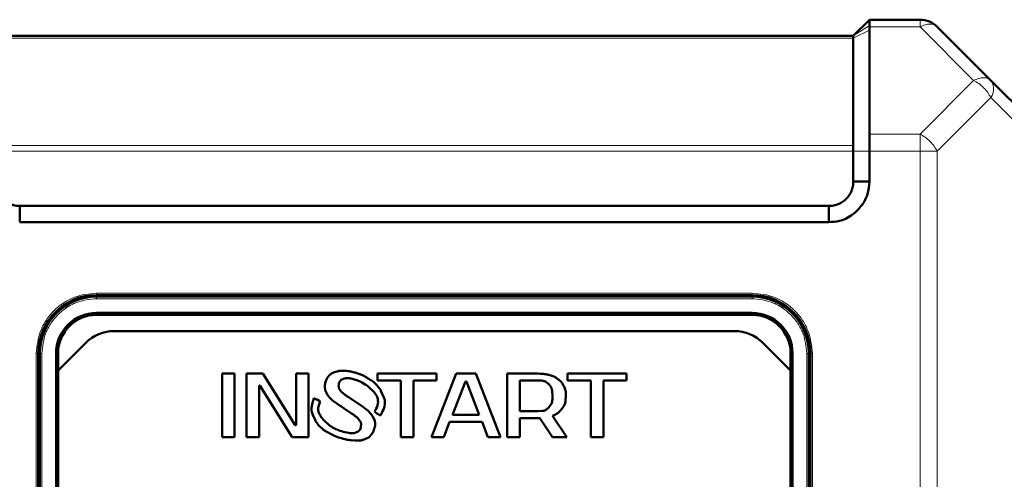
# Model space of a CAD drawing. Header units: millimetres. Extents: x 0 to 420, y 0 to 297.
# Tile 8 of 12: x 90 to 120, y 192 to 206. Entities that reach past the tile are written whole.
import ezdxf

# ---------------------------------------------------------------- set-up
doc = ezdxf.new("R2010")
doc.units = ezdxf.units.MM

msp = doc.modelspace()

# ---------------------------------------------------------------- linework, layer by layer
at = {"color": 7, "linetype": 'Continuous', "lineweight": 50}
for p, q in [((116.293, 206.431), (115.793, 205.931)), ((117.858, 206.431), (116.293, 206.431)), ((116.293, 206.211), (116.293, 206.247)), ((115.793, 205.931), (89.293, 205.931)), ((115.794, 205.931), (115.793, 205.931)), ((116.292, 202.9), (116.293, 206.103)), ((116.293, 206.211), (116.293, 206.103)), ((120.043, 204.556), (118.388, 206.211)), ((115.793, 205.857), (115.793, 202.547)), ((121.699, 202.9), (120.043, 204.556)), ((115.793, 202.37), (115.793, 201.431)), ((116.293, 202.37), (116.293, 201.431)), ((116.293, 201.431), (115.793, 201.431)), ((90.043, 200.181), (90.043, 200.681)), ((115.043, 200.681), (90.043, 200.681)), ((115.043, 200.181), (115.043, 200.681)), ((115.043, 200.181), (90.043, 200.181)), ((92.418, 197.931), (112.668, 197.931)), ((112.668, 197.881), (92.418, 197.881)), ((95.293, 197.881), (95.293, 197.931)), ((95.668, 197.931), (95.668, 197.881)), ((96.918, 197.931), (96.918, 197.881)), ((97.293, 197.931), (97.293, 197.881)), ((107.793, 197.881), (107.793, 197.931)), ((108.168, 197.931), (108.168, 197.881)), ((109.418, 197.931), (109.418, 197.881)), ((109.793, 197.931), (109.793, 197.881)), ((92.418, 197.381), (112.668, 197.381)), ((112.668, 197.318), (92.418, 197.318)), ((92.966, 196.818), (112.12, 196.818)), ((91.231, 195.6), (92.082, 196.452)), ((113.004, 196.452), (113.856, 195.6)), ((90.618, 189.306), (90.618, 196.131)), ((90.668, 196.131), (90.668, 189.352)), ((91.168, 189.533), (91.168, 196.131)), ((91.231, 196.131), (91.231, 195.6)), ((113.856, 195.6), (113.856, 196.131)), ((113.918, 196.131), (113.918, 189.533)), ((114.418, 189.352), (114.418, 196.131)), ((114.468, 196.131), (114.468, 189.306)), ((91.231, 195.6), (91.231, 189.559)), ((100.149, 195.589), (100.039, 195.593)), ((113.856, 189.559), (113.856, 195.6)), ((96.293, 195.504), (96.293, 193.545)), ((96.679, 195.504), (96.293, 195.504)), ((96.679, 193.545), (96.679, 195.504)), ((97.558, 195.504), (97.052, 195.504)), ((97.052, 195.504), (97.052, 193.545)), ((98.556, 193.909), (97.558, 195.504)), ((98.583, 195.504), (98.583, 193.909)), ((98.969, 195.504), (98.583, 195.504)), ((98.969, 193.545), (98.969, 195.504)), ((99.511, 195.307), (99.491, 195.242)), ((99.635, 195.474), (99.585, 195.423)), ((99.846, 195.575), (99.767, 195.548)), ((99.978, 195.31), (100.047, 195.344)), ((100.232, 195.36), (100.354, 195.332)), ((100.489, 195.51), (100.406, 195.535)), ((100.73, 195.404), (100.651, 195.443)), ((100.875, 195.313), (100.874, 195.313)), ((100.876, 195.313), (100.875, 195.313)), ((100.91, 195.293), (100.876, 195.313)), ((101.099, 195.504), (101.099, 195.294)), ((102.923, 195.504), (101.099, 195.504)), ((101.099, 195.294), (101.818, 195.294)), ((101.818, 195.294), (101.818, 193.545)), ((102.204, 193.545), (102.204, 195.294)), ((102.204, 195.294), (102.923, 195.294)), ((103.522, 195.504), (102.763, 193.545)), ((102.923, 195.294), (102.923, 195.504)), ((104.134, 195.504), (103.522, 195.504)), ((104.893, 193.545), (104.134, 195.504)), ((105.106, 195.504), (105.106, 193.545)), ((106.064, 195.504), (105.106, 195.504)), ((105.492, 195.294), (106.064, 195.294)), ((105.492, 194.343), (105.492, 195.294)), ((106.524, 195.423), (106.422, 195.457)), ((106.759, 195.261), (106.69, 195.323)), ((106.97, 195.504), (106.97, 195.294)), ((108.793, 195.504), (106.97, 195.504)), ((106.97, 195.294), (107.688, 195.294)), ((107.688, 195.294), (107.688, 193.545)), ((108.075, 195.294), (108.793, 195.294)), ((108.075, 193.545), (108.075, 195.294)), ((108.793, 195.294), (108.793, 195.504)), ((97.438, 195.14), (97.465, 195.14)), ((97.438, 193.545), (97.438, 195.14)), ((97.465, 195.14), (98.463, 193.545)), ((99.483, 194.997), (99.533, 194.887)), ((99.899, 195.161), (99.907, 195.198)), ((99.906, 195.063), (99.9, 195.094)), ((99.964, 194.966), (99.94, 194.999)), ((100.607, 195.237), (100.713, 195.174)), ((101.2, 194.977), (101.201, 194.978)), ((101.297, 194.77), (101.2, 194.977)), ((103.415, 194.231), (103.815, 195.266)), ((103.815, 195.266), (103.841, 195.266)), ((103.841, 195.266), (104.241, 194.231)), ((106.305, 195.245), (106.389, 195.178)), ((106.892, 195.02), (106.858, 195.108)), ((99.248, 194.691), (99.132, 194.744)), ((99.329, 194.649), (99.248, 194.691)), ((99.708, 194.678), (99.845, 194.578)), ((100.078, 194.865), (100.035, 194.9)), ((100.635, 194.486), (100.19, 194.785)), ((106.494, 194.97), (106.504, 194.818)), ((106.908, 194.675), (106.916, 194.818)), ((99.265, 194.458), (99.329, 194.649)), ((99.845, 194.578), (100.292, 194.278)), ((100.768, 194.388), (100.635, 194.486)), ((106.456, 194.547), (106.389, 194.459)), ((106.731, 194.344), (106.81, 194.44)), ((90.618, 194.256), (90.668, 194.256)), ((99.087, 194.256), (99.168, 194.076)), ((99.168, 194.076), (99.165, 194.074)), ((99.616, 193.906), (99.441, 194.064)), ((100.491, 194.125), (100.545, 194.059)), ((101.005, 194.065), (100.95, 194.177)), ((101.003, 194.331), (101.077, 194.279)), ((101.077, 194.279), (101.187, 194.21)), ((104.241, 194.231), (103.415, 194.231)), ((106.064, 194.343), (105.492, 194.343)), ((105.492, 194.133), (106.112, 194.133)), ((105.492, 193.545), (105.492, 194.133)), ((106.197, 194.352), (106.064, 194.343)), ((106.112, 194.133), (106.504, 193.545)), ((106.943, 193.545), (106.504, 194.205)), ((114.418, 194.256), (114.468, 194.256)), ((90.618, 193.881), (90.668, 193.881)), ((98.583, 193.909), (98.556, 193.909)), ((100.596, 193.93), (100.586, 193.862)), ((103.146, 193.545), (103.322, 194.021)), ((103.322, 194.021), (104.334, 194.021)), ((104.334, 194.021), (104.51, 193.545)), ((114.468, 193.881), (114.418, 193.881)), ((96.293, 193.545), (96.679, 193.545)), ((97.052, 193.545), (97.438, 193.545)), ((98.463, 193.545), (98.969, 193.545)), ((99.535, 193.704), (99.725, 193.607)), ((99.896, 193.537), (99.986, 193.51)), ((100.2, 193.674), (100.038, 193.713)), ((100.502, 193.722), (100.425, 193.685)), ((100.618, 193.454), (100.705, 193.48)), ((100.848, 193.558), (100.9, 193.613)), ((101.818, 193.545), (102.204, 193.545)), ((102.763, 193.545), (103.146, 193.545)), ((104.51, 193.545), (104.893, 193.545)), ((105.106, 193.545), (105.492, 193.545)), ((106.504, 193.545), (106.943, 193.545)), ((107.688, 193.545), (108.075, 193.545)), ((100.281, 193.446), (100.405, 193.438)), ((90.618, 192.631), (90.668, 192.631)), ((114.468, 192.631), (114.418, 192.631)), ((90.668, 192.256), (90.618, 192.256)), ((114.468, 192.256), (114.418, 192.256))]:
    msp.add_line(p, q, dxfattribs=at)
at = {"color": 9, "linetype": 'Continuous', "lineweight": 18}
for p, q in [((116.293, 206.247), (115.794, 205.931)), ((116.293, 206.103), (115.793, 205.857)), ((117.858, 206.211), (116.293, 206.211)), ((119.513, 204.556), (117.858, 206.211)), ((115.793, 205.857), (89.293, 205.857)), ((117.858, 202.9), (119.513, 204.556)), ((120.043, 204.025), (118.388, 202.37)), ((121.699, 202.37), (120.043, 204.025)), ((117.858, 202.9), (116.293, 202.9)), ((89.293, 202.547), (115.793, 202.547)), ((115.793, 202.37), (89.293, 202.37)), ((116.293, 202.37), (115.793, 202.37)), ((117.858, 202.37), (116.293, 202.37)), ((117.858, 151.116), (117.858, 202.37)), ((118.388, 202.37), (117.858, 202.37)), ((118.388, 151.116), (118.388, 202.37)), ((92.418, 197.993), (112.668, 197.993)), ((92.418, 197.993), (92.418, 197.931)), ((92.418, 197.818), (92.418, 197.881)), ((112.668, 197.818), (92.418, 197.818)), ((112.668, 197.993), (112.668, 197.931)), ((112.668, 197.818), (112.668, 197.881)), ((90.556, 170.381), (90.556, 196.131)), ((90.556, 196.131), (90.618, 196.131)), ((90.731, 196.131), (90.668, 196.131)), ((90.731, 196.131), (90.731, 189.352)), ((114.356, 189.352), (114.356, 196.131)), ((114.356, 196.131), (114.418, 196.131)), ((114.531, 196.131), (114.468, 196.131)), ((114.531, 196.131), (114.531, 170.381))]:
    msp.add_line(p, q, dxfattribs=at)
at = {"color": 7, "linetype": 'Continuous', "lineweight": 50}
for centre, radius, start, end in [((117.858, 205.681), 0.75, 45, 90), ((92.418, 196.131), 1.8, 90, 180), ((92.418, 196.131), 1.75, 90, 180), ((112.668, 196.131), 1.8, 0, 90), ((112.668, 196.131), 1.75, 0, 90), ((92.418, 196.131), 1.25, 90, 180), ((92.418, 196.131), 1.188, 90, 180), ((112.668, 196.131), 1.25, 0, 90), ((112.668, 196.131), 1.188, 0, 90), ((92.966, 195.568), 1.25, 90, 135), ((112.12, 195.568), 1.25, 45, 90)]:
    msp.add_arc(centre, radius, start, end, dxfattribs=at)
at = {"color": 9, "linetype": 'Continuous', "lineweight": 18}
msp.add_arc((119.663, 204.29), 0.464, 325.1431, 34.8569, dxfattribs=at)
at = {"color": 7, "linetype": 'Continuous', "lineweight": 50}
for points in [[(116.293, 206.431), (116.293, 206.422), (116.293, 206.405), (116.293, 206.3), (116.293, 206.247)], [(115.793, 205.931), (115.793, 205.93), (115.793, 205.928), (115.793, 205.913), (115.793, 205.89), (115.793, 205.868), (115.793, 205.857)], [(115.793, 202.547), (115.793, 202.535), (115.793, 202.51), (115.793, 202.466), (115.793, 202.419), (115.793, 202.386), (115.793, 202.37)]]:
    msp.add_open_spline(points, degree=3, dxfattribs=at)
at = {"color": 9, "linetype": 'Continuous', "lineweight": 18}
for points in [[(117.858, 206.211), (117.858, 206.244), (117.858, 206.309), (117.858, 206.377), (117.858, 206.422), (117.858, 206.428), (117.858, 206.431)], [(118.388, 206.211), (118.358, 206.234), (118.297, 206.281), (118.167, 206.299), (118.018, 206.281), (117.911, 206.234), (117.858, 206.211)], [(119.513, 204.556), (119.566, 204.579), (119.673, 204.625), (119.822, 204.644), (119.953, 204.625), (120.013, 204.579), (120.043, 204.556)], [(120.043, 204.025), (120.013, 204.079), (119.953, 204.186), (119.822, 204.335), (119.673, 204.465), (119.566, 204.525), (119.513, 204.556)], [(117.858, 202.37), (117.858, 202.419), (117.858, 202.517), (117.858, 202.659), (117.858, 202.79), (117.858, 202.864), (117.858, 202.9)], [(117.858, 202.9), (117.911, 202.87), (118.018, 202.81), (118.167, 202.679), (118.297, 202.53), (118.358, 202.423), (118.388, 202.37)]]:
    msp.add_open_spline(points, degree=3, dxfattribs=at)
at = {"color": 7, "linetype": 'Continuous', "lineweight": 50}
for points, knots in [([(116.293, 202.9), (116.293, 202.827), (116.293, 202.718), (116.293, 202.53), (116.293, 202.428), (116.293, 202.37)], [0, 0, 0, 0, 0.477801, 0.703133, 1, 1, 1, 1]), ([(90.043, 200.681), (89.994, 200.682), (89.896, 200.686), (89.708, 200.748), (89.501, 200.888), (89.36, 201.095), (89.299, 201.283), (89.295, 201.382), (89.293, 201.431)], [0, 0, 0, 0, 0.124349, 0.251215, 0.500001, 0.748788, 0.875704, 1, 1, 1, 1]), ([(116.293, 201.431), (116.283, 201.301), (116.263, 201.045), (116.071, 200.689), (115.778, 200.393), (115.413, 200.205), (115.154, 200.188), (115.043, 200.181)], [0, 0, 0, 0, 0.197417, 0.390669, 0.604477, 0.83082, 1, 1, 1, 1]), ([(115.793, 201.431), (115.791, 201.382), (115.788, 201.283), (115.726, 201.095), (115.586, 200.888), (115.379, 200.748), (115.191, 200.686), (115.092, 200.682), (115.043, 200.681)], [0, 0, 0, 0, 0.124349, 0.251215, 0.500001, 0.748788, 0.875704, 1, 1, 1, 1]), ([(100.039, 195.593), (100.023, 195.593), (99.989, 195.593), (99.94, 195.591), (99.892, 195.586), (99.862, 195.578), (99.846, 195.575)], [0, 0, 0, 0, 0.257527, 0.515096, 0.756531, 1, 1, 1, 1]), ([(100.406, 195.535), (100.39, 195.54), (100.34, 195.553), (100.272, 195.57), (100.202, 195.583), (100.167, 195.587), (100.149, 195.589)], [0, 0, 0, 0, 0.190196, 0.593736, 0.796504, 1, 1, 1, 1]), ([(99.585, 195.423), (99.574, 195.41), (99.555, 195.386), (99.529, 195.348), (99.517, 195.321), (99.511, 195.307)], [0, 0, 0, 0, 0.3631459, 0.6785741, 1, 1, 1, 1]), ([(99.767, 195.548), (99.752, 195.542), (99.721, 195.529), (99.675, 195.506), (99.648, 195.485), (99.635, 195.474)], [0, 0, 0, 0, 0.327175, 0.660089, 1, 1, 1, 1]), ([(99.907, 195.198), (99.911, 195.214), (99.92, 195.246), (99.945, 195.286), (99.968, 195.303), (99.978, 195.31)], [0, 0, 0, 0, 0.367246, 0.738269, 1, 1, 1, 1]), ([(100.047, 195.344), (100.063, 195.349), (100.095, 195.36), (100.142, 195.368), (100.189, 195.367), (100.218, 195.363), (100.232, 195.36)], [0, 0, 0, 0, 0.265723, 0.531644, 0.763776, 1, 1, 1, 1]), ([(100.354, 195.332), (100.37, 195.328), (100.422, 195.313), (100.49, 195.291), (100.558, 195.263), (100.591, 195.246), (100.607, 195.237)], [0, 0, 0, 0, 0.184609, 0.590315, 0.794694, 1, 1, 1, 1]), ([(100.651, 195.443), (100.636, 195.45), (100.606, 195.464), (100.564, 195.482), (100.525, 195.498), (100.501, 195.506), (100.489, 195.51)], [0, 0, 0, 0, 0.285416, 0.570856, 0.785274, 1, 1, 1, 1]), ([(100.874, 195.313), (100.861, 195.323), (100.833, 195.342), (100.796, 195.366), (100.761, 195.387), (100.74, 195.398), (100.73, 195.404)], [0, 0, 0, 0, 0.291963, 0.584536, 0.792137, 1, 1, 1, 1]), ([(101.129, 195.08), (101.119, 195.093), (101.088, 195.132), (101.037, 195.189), (100.976, 195.249), (100.932, 195.278), (100.91, 195.293)], [0, 0, 0, 0, 0.162764, 0.488473, 0.742304, 1, 1, 1, 1]), ([(106.422, 195.457), (106.406, 195.462), (106.358, 195.475), (106.274, 195.49), (106.17, 195.502), (106.1, 195.503), (106.064, 195.504)], [0, 0, 0, 0, 0.138078, 0.414432, 0.706396, 1, 1, 1, 1]), ([(106.064, 195.294), (106.081, 195.294), (106.13, 195.293), (106.195, 195.287), (106.26, 195.271), (106.29, 195.254), (106.305, 195.245)], [0, 0, 0, 0, 0.20109, 0.588729, 0.790872, 1, 1, 1, 1]), ([(106.69, 195.323), (106.677, 195.333), (106.651, 195.354), (106.61, 195.382), (106.568, 195.405), (106.539, 195.417), (106.524, 195.423)], [0, 0, 0, 0, 0.256997, 0.514093, 0.755932, 1, 1, 1, 1]), ([(99.491, 195.242), (99.487, 195.226), (99.476, 195.182), (99.465, 195.109), (99.469, 195.042), (99.481, 195.006), (99.483, 194.997)], [0, 0, 0, 0, 0.201151, 0.545743, 0.892876, 1, 1, 1, 1]), ([(99.9, 195.094), (99.898, 195.102), (99.896, 195.117), (99.896, 195.14), (99.898, 195.154), (99.899, 195.161)], [0, 0, 0, 0, 0.373096, 0.684236, 1, 1, 1, 1]), ([(99.94, 194.999), (99.935, 195.006), (99.926, 195.019), (99.914, 195.04), (99.909, 195.055), (99.906, 195.063)], [0, 0, 0, 0, 0.344928, 0.669748, 1, 1, 1, 1]), ([(100.713, 195.174), (100.727, 195.164), (100.795, 195.115), (100.89, 195.037), (101.002, 194.92), (101.075, 194.82), (101.098, 194.742), (101.105, 194.719)], [0, 0, 0, 0, 0.081756, 0.409296, 0.601776, 0.879808, 1, 1, 1, 1]), ([(101.156, 195.047), (101.153, 195.05), (101.148, 195.056), (101.14, 195.068), (101.133, 195.076), (101.129, 195.08)], [0, 0, 0, 0, 0.292563, 0.585125, 1, 1, 1, 1]), ([(101.201, 194.978), (101.197, 194.985), (101.188, 195), (101.173, 195.023), (101.162, 195.038), (101.156, 195.047)], [0, 0, 0, 0, 0.304501, 0.609027, 1, 1, 1, 1]), ([(106.389, 195.178), (106.401, 195.165), (106.435, 195.129), (106.478, 195.06), (106.489, 194.998), (106.494, 194.97)], [0, 0, 0, 0, 0.211071, 0.637362, 1, 1, 1, 1]), ([(106.858, 195.108), (106.851, 195.123), (106.836, 195.153), (106.813, 195.194), (106.787, 195.231), (106.768, 195.251), (106.759, 195.261)], [0, 0, 0, 0, 0.272354, 0.544847, 0.771067, 1, 1, 1, 1]), ([(106.916, 194.818), (106.916, 194.835), (106.916, 194.877), (106.912, 194.945), (106.899, 194.995), (106.892, 195.02)], [0, 0, 0, 0, 0.245158, 0.619289, 1, 1, 1, 1]), ([(99.132, 194.744), (99.126, 194.729), (99.099, 194.65), (99.067, 194.537), (99.052, 194.386), (99.074, 194.305), (99.087, 194.256)], [0, 0, 0, 0, 0.099976, 0.500905, 0.701483, 1, 1, 1, 1]), ([(99.533, 194.887), (99.541, 194.873), (99.568, 194.827), (99.622, 194.752), (99.679, 194.703), (99.708, 194.678)], [0, 0, 0, 0, 0.181931, 0.584871, 1, 1, 1, 1]), ([(100.035, 194.9), (100.022, 194.91), (100.003, 194.926), (99.98, 194.948), (99.969, 194.96), (99.964, 194.966)], [0, 0, 0, 0, 0.515789, 0.757333, 1, 1, 1, 1]), ([(100.19, 194.785), (100.176, 194.794), (100.15, 194.812), (100.113, 194.838), (100.09, 194.856), (100.078, 194.865)], [0, 0, 0, 0, 0.364174, 0.681993, 1, 1, 1, 1]), ([(101.105, 194.719), (101.11, 194.687), (101.119, 194.623), (101.098, 194.485), (101.042, 194.394), (101.003, 194.331)], [0, 0, 0, 0, 0.231928, 0.468163, 1, 1, 1, 1]), ([(101.187, 194.21), (101.195, 194.225), (101.219, 194.269), (101.275, 194.38), (101.326, 194.517), (101.331, 194.666), (101.309, 194.735), (101.297, 194.77)], [0, 0, 0, 0, 0.084631, 0.253957, 0.635557, 0.811264, 1, 1, 1, 1]), ([(106.504, 194.818), (106.503, 194.802), (106.503, 194.751), (106.498, 194.668), (106.481, 194.592), (106.46, 194.555), (106.456, 194.547)], [0, 0, 0, 0, 0.179524, 0.538938, 0.900842, 1, 1, 1, 1]), ([(106.81, 194.44), (106.819, 194.454), (106.845, 194.493), (106.876, 194.552), (106.899, 194.617), (106.905, 194.655), (106.908, 194.675)], [0, 0, 0, 0, 0.194952, 0.547581, 0.771599, 1, 1, 1, 1]), ([(99.374, 194.145), (99.364, 194.159), (99.335, 194.2), (99.293, 194.272), (99.259, 194.365), (99.263, 194.428), (99.265, 194.458)], [0, 0, 0, 0, 0.147433, 0.442841, 0.740029, 1, 1, 1, 1]), ([(100.95, 194.177), (100.941, 194.191), (100.915, 194.233), (100.871, 194.291), (100.818, 194.346), (100.785, 194.374), (100.768, 194.388)], [0, 0, 0, 0, 0.1783758, 0.5356337, 0.7667767, 1, 1, 1, 1]), ([(106.389, 194.459), (106.377, 194.447), (106.341, 194.412), (106.278, 194.369), (106.221, 194.357), (106.197, 194.352)], [0, 0, 0, 0, 0.2235408, 0.6749322, 1, 1, 1, 1]), ([(99.165, 194.074), (99.17, 194.067), (99.177, 194.055), (99.188, 194.037), (99.196, 194.027), (99.199, 194.022)], [0, 0, 0, 0, 0.398915, 0.699314, 1, 1, 1, 1]), ([(99.395, 194.117), (99.392, 194.121), (99.387, 194.127), (99.38, 194.136), (99.376, 194.142), (99.374, 194.145)], [0, 0, 0, 0, 0.357004, 0.67849, 1, 1, 1, 1]), ([(99.441, 194.064), (99.435, 194.07), (99.424, 194.082), (99.409, 194.1), (99.399, 194.111), (99.395, 194.117)], [0, 0, 0, 0, 0.355597, 0.677633, 1, 1, 1, 1]), ([(100.292, 194.278), (100.306, 194.269), (100.348, 194.241), (100.402, 194.202), (100.455, 194.16), (100.479, 194.137), (100.491, 194.125)], [0, 0, 0, 0, 0.198972, 0.597924, 0.798414, 1, 1, 1, 1]), ([(100.545, 194.059), (100.555, 194.046), (100.57, 194.023), (100.589, 193.983), (100.596, 193.953), (100.596, 193.933), (100.596, 193.93)], [0, 0, 0, 0, 0.3546996, 0.5860734, 0.9306106, 1, 1, 1, 1]), ([(101.002, 193.818), (101.006, 193.834), (101.016, 193.876), (101.026, 193.946), (101.022, 194.014), (101.009, 194.052), (101.005, 194.065)], [0, 0, 0, 0, 0.199369, 0.520221, 0.843107, 1, 1, 1, 1]), ([(106.504, 194.205), (106.519, 194.212), (106.567, 194.232), (106.631, 194.264), (106.691, 194.305), (106.718, 194.331), (106.731, 194.344)], [0, 0, 0, 0, 0.186242, 0.585958, 0.791213, 1, 1, 1, 1]), ([(99.199, 194.022), (99.202, 194.018), (99.206, 194.012), (99.213, 194.004), (99.217, 193.998), (99.218, 193.996)], [0, 0, 0, 0, 0.387215, 0.6936, 1, 1, 1, 1]), ([(99.218, 193.996), (99.228, 193.982), (99.277, 193.915), (99.354, 193.828), (99.455, 193.75), (99.508, 193.719), (99.535, 193.704)], [0, 0, 0, 0, 0.1151593, 0.5775999, 0.7873978, 1, 1, 1, 1]), ([(100.038, 193.713), (100.022, 193.717), (99.942, 193.74), (99.829, 193.78), (99.704, 193.842), (99.646, 193.884), (99.616, 193.906)], [0, 0, 0, 0, 0.10718, 0.53655, 0.766669, 1, 1, 1, 1]), ([(100.586, 193.862), (100.581, 193.846), (100.571, 193.81), (100.547, 193.757), (100.516, 193.733), (100.502, 193.722)], [0, 0, 0, 0, 0.298918, 0.688431, 1, 1, 1, 1]), ([(100.9, 193.613), (100.91, 193.627), (100.938, 193.663), (100.975, 193.731), (100.993, 193.789), (101.002, 193.818)], [0, 0, 0, 0, 0.21757, 0.603056, 1, 1, 1, 1]), ([(99.725, 193.607), (99.741, 193.6), (99.771, 193.586), (99.814, 193.567), (99.856, 193.551), (99.883, 193.542), (99.896, 193.537)], [0, 0, 0, 0, 0.271118, 0.542254, 0.770965, 1, 1, 1, 1]), ([(99.986, 193.51), (100.002, 193.506), (100.05, 193.492), (100.123, 193.473), (100.206, 193.455), (100.256, 193.449), (100.281, 193.446)], [0, 0, 0, 0, 0.165315, 0.495981, 0.747504, 1, 1, 1, 1]), ([(100.425, 193.685), (100.409, 193.68), (100.361, 193.664), (100.284, 193.659), (100.225, 193.669), (100.2, 193.674)], [0, 0, 0, 0, 0.219746, 0.663137, 1, 1, 1, 1]), ([(100.405, 193.438), (100.421, 193.438), (100.465, 193.438), (100.523, 193.439), (100.578, 193.445), (100.605, 193.451), (100.618, 193.454)], [0, 0, 0, 0, 0.232977, 0.614177, 0.8065, 1, 1, 1, 1]), ([(100.705, 193.48), (100.72, 193.486), (100.752, 193.498), (100.791, 193.517), (100.823, 193.537), (100.84, 193.551), (100.848, 193.558)], [0, 0, 0, 0, 0.305292, 0.610849, 0.80416, 1, 1, 1, 1])]:
    msp.add_open_spline(points, degree=3, knots=knots, dxfattribs=at)
at = {"color": 9, "linetype": 'Continuous', "lineweight": 18}
for points in [[(90.556, 196.131), (90.581, 196.365), (90.619, 196.725), (90.851, 197.159), (91.092, 197.457), (91.39, 197.698), (91.824, 197.93), (92.184, 197.968), (92.418, 197.993)], [(92.418, 197.818), (92.206, 197.796), (91.879, 197.761), (91.487, 197.55), (91.216, 197.333), (90.998, 197.062), (90.788, 196.669), (90.753, 196.343), (90.731, 196.131)], [(112.668, 197.993), (112.903, 197.968), (113.263, 197.93), (113.697, 197.698), (113.995, 197.457), (114.235, 197.159), (114.468, 196.725), (114.506, 196.365), (114.531, 196.131)], [(114.356, 196.131), (114.333, 196.343), (114.299, 196.669), (114.088, 197.062), (113.87, 197.333), (113.6, 197.55), (113.207, 197.761), (112.881, 197.796), (112.668, 197.818)]]:
    msp.add_open_spline(points, degree=3, knots=[0, 0, 0, 0, 0.239457, 0.368361, 0.5, 0.631639, 0.760543, 1, 1, 1, 1], dxfattribs=at)

doc.saveas('drawing.dxf')
